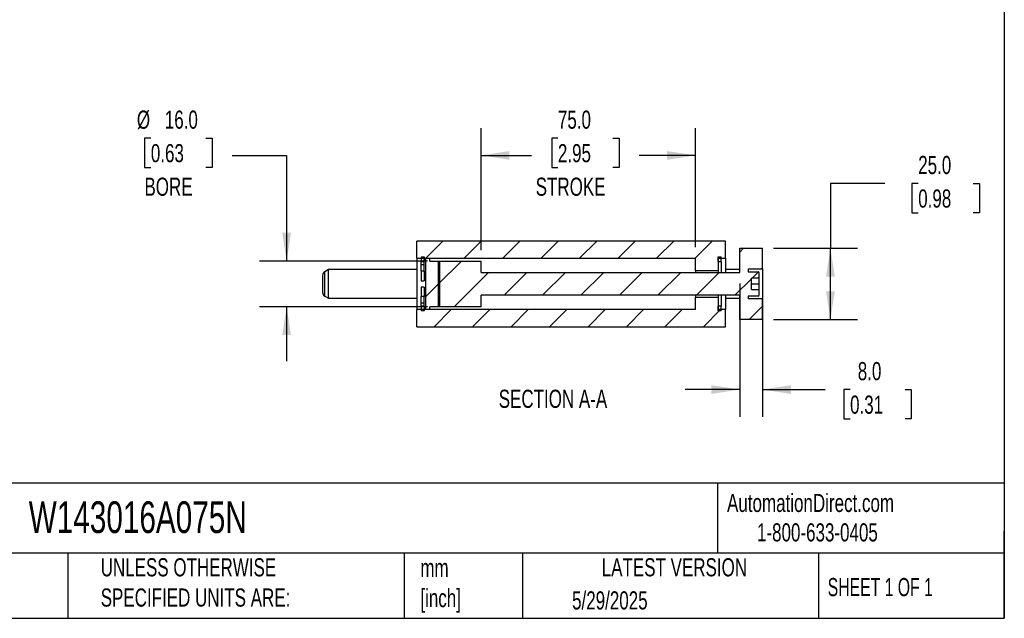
# Model space of a CAD drawing. Header units: millimetres. Extents: x 19 to 819, y 19 to 629.
# Tile 3 of 4: x 474 to 819, y 19 to 229. Entities that reach past the tile are written whole.
import ezdxf

# ---------------------------------------------------------------- set-up
doc = ezdxf.new("R2010")
doc.units = ezdxf.units.MM
doc.header["$LTSCALE"] = 3
doc.linetypes.add('SLD-Solid', pattern=[0])
doc.layers.add('DIMENSIONS', color=140, linetype='SLD-Solid', lineweight=25)
doc.layers.add('TEXT', color=140, linetype='SLD-Solid', lineweight=25)
doc.layers.add('HATCH', color=6, linetype='SLD-Solid')
doc.styles.add('SLDTEXTSTYLE0', font='TXT', dxfattribs={"width": 0.7})
doc.styles.add('SLDTEXTSTYLE1', font='TXT', dxfattribs={"width": 0.65})
doc.dimstyles.new('SLDDIMSTYLE0', dxfattribs={"dimtxt": 6.474023, "dimasz": 9.906, "dimexe": 0, "dimexo": 0.0625, "dimgap": 1.618506, "dimtad": 0, "dimtih": 1, "dimtoh": 1, "dimrnd": 1e-09, "dimzin": 4, "dimdsep": 46, "dimtxsty": 'SLDTEXTSTYLE0', "dimsah": 1, "dimcen": 0.09, "dimadec": 0, "dimazin": 1, "dimtfac": 1, "dimtofl": 0, "dimtmove": 0, "dimatfit": 3, "dimfxl": 0, "dimfrac": 2, "dimtolj": 1, "dimtzin": 12, "dimarcsym": 0})
doc.dimstyles.new('SLDDIMSTYLE1', dxfattribs={"dimtxt": 6.474023, "dimasz": 9.906, "dimexe": 0, "dimexo": 0.0625, "dimgap": 1.618506, "dimtad": 0, "dimtih": 1, "dimtoh": 1, "dimrnd": 1e-09, "dimzin": 4, "dimdsep": 46, "dimtxsty": 'SLDTEXTSTYLE0', "dimsah": 1, "dimcen": 0.09, "dimadec": 0, "dimazin": 1, "dimtfac": 1, "dimtmove": 0, "dimatfit": 0, "dimfxl": 0, "dimfrac": 2, "dimtolj": 1, "dimtzin": 12, "dimarcsym": 0})

# ---------------------------------------------------------------- blocks, each defined once
blk = doc.blocks.new('_D_31')
at = {"layer": 'DIMENSIONS'}
for p, q in [((636.02, 147.95), (636.02, 190.66)), ((711.02, 148.95), (711.02, 190.66)), ((662.88, 187.19), (660.71, 187.19)), ((660.71, 187.19), (660.71, 176.9)), ((682.12, 187.19), (684.3, 187.19)), ((684.3, 187.19), (684.3, 176.9)), ((636.02, 181.14), (653.66, 181.14)), ((711.02, 181.14), (691.34, 181.14)), ((660.71, 176.9), (662.88, 176.9)), ((684.3, 176.9), (682.12, 176.9))]:
    blk.add_line(p, q, dxfattribs=at)
for points in [[(636.02, 181.14), (645.92, 179.61), (645.92, 182.66)], [(711.02, 181.14), (701.11, 182.66), (701.11, 179.61)]]:
    blk.add_solid(points, dxfattribs=at)
at = {"layer": 'DIMENSIONS', "char_height": 6.35, "attachment_point": 1, "style": 'SLDTEXTSTYLE0'}
for s, insert in [('75.0', (662.88, 196.83)), ('2.95', (662.88, 185.09)), ('STROKE', (655.11, 173.35))]:
    blk.add_mtext(s, dxfattribs=dict(at, insert=insert))
blk = doc.blocks.new('_D_32')
at = {"layer": 'DIMENSIONS'}
for p, q in [((520.38, 187.19), (518.21, 187.19)), ((518.21, 187.19), (518.21, 176.9)), ((539.62, 187.19), (541.79, 187.19)), ((541.79, 187.19), (541.79, 176.9)), ((548.85, 181.14), (567.9, 181.14)), ((567.9, 181.14), (567.9, 144.14)), ((518.21, 176.9), (520.38, 176.9)), ((541.79, 176.9), (539.62, 176.9)), ((617.21, 144.14), (558.38, 144.14)), ((617.21, 128.14), (558.38, 128.14)), ((567.9, 128.14), (567.9, 109.09))]:
    blk.add_line(p, q, dxfattribs=at)
for points in [[(567.9, 144.14), (569.43, 154.04), (566.38, 154.04)], [(567.9, 128.14), (566.38, 118.23), (569.43, 118.23)]]:
    blk.add_solid(points, dxfattribs=at)
at = {"layer": 'DIMENSIONS', "char_height": 6.35, "attachment_point": 1, "style": 'SLDTEXTSTYLE0'}
for s, insert in [('%%c', (515.49, 196.83)), ('16.0', (525.27, 196.83)), ('0.63', (520.38, 185.09)), ('BORE', (518.14, 173.35))]:
    blk.add_mtext(s, dxfattribs=dict(at, insert=insert))
blk = doc.blocks.new('_D_33')
at = {"layer": 'DIMENSIONS'}
for p, q in [((777.34, 171.31), (758.29, 171.31)), ((758.29, 171.31), (758.29, 148.64)), ((789.01, 171.31), (786.83, 171.31)), ((786.83, 171.31), (786.83, 161.02)), ((808.24, 171.31), (810.42, 171.31)), ((810.42, 171.31), (810.42, 161.02)), ((786.83, 161.02), (789.01, 161.02)), ((810.42, 161.02), (808.24, 161.02)), ((738.33, 148.64), (767.81, 148.64)), ((758.29, 123.64), (758.29, 148.64)), ((738.33, 123.64), (767.81, 123.64))]:
    blk.add_line(p, q, dxfattribs=at)
for points in [[(758.29, 148.64), (756.76, 138.73), (759.81, 138.73)], [(758.29, 123.64), (759.81, 133.54), (756.76, 133.54)]]:
    blk.add_solid(points, dxfattribs=at)
at = {"layer": 'DIMENSIONS', "char_height": 6.35, "attachment_point": 1, "style": 'SLDTEXTSTYLE0'}
for s, insert in [('25.0', (789.01, 180.95)), ('0.98', (789.01, 169.21))]:
    blk.add_mtext(s, dxfattribs=dict(at, insert=insert))
blk = doc.blocks.new('_D_34')
at = {"layer": 'DIMENSIONS'}
for p, q in [((726.52, 136.33), (726.52, 89.62)), ((734.52, 137.58), (734.52, 89.62)), ((726.52, 99.14), (707.47, 99.14)), ((734.52, 99.14), (756.39, 99.14)), ((765.16, 99.14), (762.98, 99.14)), ((762.98, 99.14), (762.98, 88.85)), ((784.4, 99.14), (786.57, 99.14)), ((786.57, 99.14), (786.57, 88.85)), ((762.98, 88.85), (765.16, 88.85)), ((786.57, 88.85), (784.4, 88.85))]:
    blk.add_line(p, q, dxfattribs=at)
for points in [[(726.52, 99.14), (716.61, 100.67), (716.61, 97.62)], [(734.52, 99.14), (744.42, 97.62), (744.42, 100.67)]]:
    blk.add_solid(points, dxfattribs=at)
at = {"layer": 'DIMENSIONS', "char_height": 6.35, "attachment_point": 1, "style": 'SLDTEXTSTYLE0'}
for s, insert in [('8.0', (767.85, 108.78)), ('0.31', (765.16, 97.04))]:
    blk.add_mtext(s, dxfattribs=dict(at, insert=insert))

msp = doc.modelspace()

# ---------------------------------------------------------------- hatches: boundary and pattern name
at = {"layer": 'HATCH'}
h = msp.add_hatch(dxfattribs=at)
h.set_pattern_fill('ANSI31', color=256, scale=3, style=0)
h.paths.add_polyline_path([(721.517, 145.138), (721.517, 151.138), (613.517, 151.138), (613.517, 145.138), (711.017, 145.138), (711.017, 140.738), (719.017, 140.738), (719.017, 145.138)], flags=0)
h = msp.add_hatch(dxfattribs=at)
h.set_pattern_fill('ANSI31', color=256, scale=3, style=0)
edge = h.paths.add_edge_path(flags=0)
edge.add_line((726.517, 140.138), (636.017, 140.138))
edge.add_line((636.017, 140.138), (636.017, 144.138))
edge.add_line((636.017, 144.138), (621.017, 144.138))
edge.add_line((621.017, 144.138), (621.017, 128.138))
edge.add_line((621.017, 128.138), (636.017, 128.138))
edge.add_line((636.017, 128.138), (636.017, 132.138))
edge.add_line((636.017, 132.138), (726.517, 132.138))
edge.add_line((726.517, 132.138), (726.517, 123.638))
edge.add_line((726.517, 123.638), (734.517, 123.638))
edge.add_line((734.517, 123.638), (734.517, 130.888))
edge.add_line((734.517, 130.888), (729.517, 130.888))
edge.add_line((729.517, 130.888), (729.517, 131.888))
edge.add_line((729.517, 131.888), (733.067, 131.888))
edge.add_arc((733.067, 132.088), 0.2, 270, 360)
edge.add_line((733.267, 132.088), (733.267, 134.138))
edge.add_line((733.267, 134.138), (730.604, 134.138))
edge.add_line((730.604, 134.138), (730.604, 138.138))
edge.add_line((730.604, 138.138), (733.267, 138.138))
edge.add_line((733.267, 138.138), (733.267, 140.188))
edge.add_arc((733.067, 140.188), 0.2, 0, 90)
edge.add_line((733.067, 140.388), (729.517, 140.388))
edge.add_line((729.517, 140.388), (729.517, 141.388))
edge.add_line((729.517, 141.388), (734.517, 141.388))
edge.add_line((734.517, 141.388), (734.517, 148.638))
edge.add_line((734.517, 148.638), (726.517, 148.638))
edge.add_line((726.517, 148.638), (726.517, 140.138))
h = msp.add_hatch(dxfattribs=at)
h.set_pattern_fill('ANSI31', color=256, scale=3, style=0)
h.paths.add_polyline_path([(615.017, 145.622), (615.017, 143.988), (616.017, 143.988), (616.017, 145.622)], flags=0)
h = msp.add_hatch(dxfattribs=at)
h.set_pattern_fill('ANSI31', color=256, scale=3, style=0)
h.paths.add_polyline_path([(618.017, 145.138), (616.517, 145.138), (616.517, 127.138), (618.017, 127.138), (618.017, 128.138), (621.517, 128.138), (621.517, 144.138), (618.017, 144.138)], flags=0)
h = msp.add_hatch(dxfattribs=at)
h.set_pattern_fill('ANSI31', color=256, scale=3, style=0)
h.paths.add_polyline_path([(719.017, 145.622), (719.017, 143.988), (720.017, 143.988), (720.017, 145.622)], flags=0)
h = msp.add_hatch(dxfattribs=at)
h.set_pattern_fill('ANSI31', color=256, scale=3, style=0)
h.paths.add_polyline_path([(613.517, 127.138), (613.517, 121.138), (721.517, 121.138), (721.517, 127.138), (719.017, 127.138), (719.017, 131.538), (711.017, 131.538), (711.017, 127.138)], flags=0)
h = msp.add_hatch(dxfattribs=at)
h.set_pattern_fill('ANSI31', color=256, scale=3, style=0)
h.paths.add_polyline_path([(616.017, 126.653), (616.017, 128.288), (615.017, 128.288), (615.017, 126.653)], flags=0)
h = msp.add_hatch(dxfattribs=at)
h.set_pattern_fill('ANSI31', color=256, scale=3, style=0)
h.paths.add_polyline_path([(720.017, 126.653), (720.017, 128.288), (719.017, 128.288), (719.017, 126.653)], flags=0)

# ---------------------------------------------------------------- linework, layer by layer
for p, q in [((721.517, 151.138), (613.517, 151.138)), ((613.517, 145.138), (613.517, 151.138)), ((721.517, 145.138), (721.517, 151.138)), ((726.517, 140.138), (726.517, 148.638)), ((726.517, 148.638), (734.517, 148.638)), ((734.517, 141.388), (734.517, 148.638)), ((613.517, 145.138), (711.017, 145.138)), ((613.517, 145.138), (613.517, 127.138)), ((615.017, 145.622), (616.017, 145.622)), ((615.017, 145.622), (615.017, 143.988)), ((616.017, 145.622), (616.017, 143.988)), ((616.517, 145.138), (616.517, 127.138)), ((616.517, 145.138), (618.017, 145.138)), ((618.017, 144.138), (618.017, 145.138)), ((711.017, 140.738), (711.017, 145.138)), ((719.017, 145.622), (720.017, 145.622)), ((719.017, 143.988), (719.017, 145.622)), ((719.017, 145.138), (721.517, 145.138)), ((719.017, 145.138), (719.017, 140.738)), ((720.017, 143.988), (720.017, 145.622)), ((721.517, 145.138), (721.517, 140.138)), ((615.017, 143.988), (616.017, 143.988)), ((615.017, 142.839), (615.017, 143.988)), ((616.017, 142.839), (615.017, 142.839)), ((615.017, 140.546), (615.017, 142.839)), ((616.017, 142.839), (616.017, 143.988)), ((616.017, 140.546), (616.017, 142.839)), ((618.017, 144.138), (621.517, 144.138)), ((621.017, 144.138), (621.017, 128.138)), ((621.017, 144.138), (636.017, 144.138)), ((621.517, 128.138), (621.517, 144.138)), ((636.017, 140.138), (636.017, 144.138)), ((719.017, 143.988), (720.017, 143.988)), ((720.017, 143.988), (720.017, 140.138)), ((729.517, 141.388), (734.517, 141.388)), ((729.517, 141.388), (729.517, 140.388)), ((734.517, 141.388), (734.517, 130.888)), ((580.517, 139.117), (580.517, 133.158)), ((582.517, 141.138), (581.267, 140.416)), ((581.267, 131.859), (581.267, 140.416)), ((613.517, 141.138), (582.517, 141.138)), ((582.517, 131.138), (582.517, 141.138)), ((616.017, 140.546), (615.017, 140.546)), ((615.017, 140.546), (615.017, 137.238)), ((616.017, 140.546), (616.017, 137.238)), ((636.017, 140.138), (726.517, 140.138)), ((719.017, 140.738), (711.017, 140.738)), ((711.017, 140.738), (711.017, 140.138)), ((719.017, 140.738), (719.017, 140.138)), ((726.517, 141.138), (721.517, 141.138)), ((729.517, 140.388), (733.067, 140.388)), ((733.267, 138.138), (730.604, 138.138)), ((730.604, 134.138), (730.604, 138.138)), ((733.267, 140.188), (733.267, 138.138)), ((733.267, 138.138), (733.267, 136.138)), ((615.017, 137.238), (616.017, 137.238)), ((616.017, 135.038), (615.017, 135.038)), ((615.017, 135.038), (615.017, 131.73)), ((616.017, 135.038), (616.017, 131.73)), ((730.604, 136.138), (733.267, 136.138)), ((733.267, 136.138), (733.267, 134.138)), ((581.267, 131.859), (582.517, 131.138)), ((582.517, 131.138), (613.517, 131.138)), ((616.017, 131.73), (615.017, 131.73)), ((615.017, 129.436), (615.017, 131.73)), ((616.017, 129.436), (616.017, 131.73)), ((726.517, 132.138), (636.017, 132.138)), ((636.017, 128.138), (636.017, 132.138)), ((711.017, 132.138), (711.017, 131.538)), ((711.017, 127.138), (711.017, 131.538)), ((711.017, 131.538), (719.017, 131.538)), ((719.017, 132.138), (719.017, 131.538)), ((719.017, 131.538), (719.017, 127.138)), ((720.017, 132.138), (720.017, 128.288)), ((721.517, 132.138), (721.517, 127.138)), ((721.517, 131.138), (726.517, 131.138)), ((726.517, 123.638), (726.517, 132.138)), ((733.067, 131.888), (729.517, 131.888)), ((729.517, 131.888), (729.517, 130.888)), ((730.604, 134.138), (733.267, 134.138)), ((733.267, 134.138), (733.267, 132.088)), ((616.017, 129.436), (615.017, 129.436)), ((615.017, 128.288), (615.017, 129.436)), ((615.017, 128.288), (615.017, 126.653)), ((616.017, 128.288), (615.017, 128.288)), ((616.017, 128.288), (616.017, 129.436)), ((616.017, 128.288), (616.017, 126.653)), ((621.517, 128.138), (618.017, 128.138)), ((618.017, 127.138), (618.017, 128.138)), ((636.017, 128.138), (621.017, 128.138)), ((719.017, 126.653), (719.017, 128.288)), ((720.017, 128.288), (719.017, 128.288)), ((720.017, 126.653), (720.017, 128.288)), ((734.517, 130.888), (729.517, 130.888)), ((734.517, 123.638), (734.517, 130.888)), ((711.017, 127.138), (613.517, 127.138)), ((613.517, 121.138), (613.517, 127.138)), ((616.017, 126.653), (615.017, 126.653)), ((618.017, 127.138), (616.517, 127.138)), ((721.517, 127.138), (719.017, 127.138)), ((720.017, 126.653), (719.017, 126.653)), ((721.517, 121.138), (721.517, 127.138)), ((613.517, 121.138), (721.517, 121.138)), ((734.517, 123.638), (726.517, 123.638))]:
    msp.add_line(p, q)
for centre, radius, start, end in [((582.017, 139.117), 1.5, 120, 180), ((733.067, 140.188), 0.2, 0, 90), ((582.017, 133.158), 1.5, 180, 240), ((733.067, 132.088), 0.2, 270, 0)]:
    msp.add_arc(centre, radius, start, end)
at = {"layer": 'TEXT'}
for p, q in [((819.15, 628.65), (819.15, 19.05)), ((819.15, 66.378), (19.05, 66.378)), ((718.726, 66.378), (718.726, 41.91)), ((819.15, 19.05), (819.15, 49.53)), ((819.15, 41.91), (19.05, 41.91)), ((491.341, 41.91), (491.341, 19.05)), ((609.073, 41.91), (609.073, 19.05)), ((650.436, 41.91), (650.436, 19.05)), ((754.046, 41.91), (754.046, 19.05)), ((19.05, 19.05), (819.15, 19.05))]:
    msp.add_line(p, q, dxfattribs=at)

# ---------------------------------------------------------------- texts
for s, insert, char_height, attachment_point, style in [('SECTION A-A', (661.151, 99.085), 6.35, 2, 'SLDTEXTSTYLE0'), ('AutomationDirect.com', (722.085, 62.63), 6.35, 1, 'SLDTEXTSTYLE0'), ('W143016A075N', (477.623, 60.019), 11.1125, 1, 'SLDTEXTSTYLE0'), ('1-800-633-0405', (732.575, 52.311), 6.35, 1, 'SLDTEXTSTYLE0'), ('UNLESS OTHERWISE ^JSPECIFIED UNITS ARE:', (502.824, 40.082), 6.35, 1, 'SLDTEXTSTYLE0'), ('mm^J[inch]', (614.722, 39.892), 6.35, 1, 'SLDTEXTSTYLE0'), ('LATEST VERSION', (703.656, 40.092), 6.35, 2, 'SLDTEXTSTYLE0'), ('SHEET 1 OF 1', (757.324, 33.154), 6.35, 1, 'SLDTEXTSTYLE1'), ('5/29/2025', (667.838, 28.491), 6.35, 1, 'SLDTEXTSTYLE0')]:
    msp.add_mtext(s, dxfattribs=dict(at, insert=insert, char_height=char_height, attachment_point=attachment_point, style=style))

# ---------------------------------------------------------------- dimensions: what is measured, and where the dimension line sits
at = {"layer": 'DIMENSIONS'}
dim = msp.add_linear_dim(base=(567.903, 128.138), p1=(621.017, 144.138), p2=(621.017, 128.138), angle=90, text='%%c<>\\PBORE', dimstyle='SLDDIMSTYLE1', dxfattribs=at)
dim.commit()
dim.dimension.update_dxf_attribs({"geometry": '_D_32', "text_midpoint": (567.903, 181.138), "dimtype": 160})
dim = msp.add_linear_dim(base=(711.017, 181.138), p1=(636.017, 144.138), p2=(711.017, 145.138), text='<>\\PSTROKE', dimstyle='SLDDIMSTYLE0', dxfattribs=at)
dim.commit()
dim.dimension.update_dxf_attribs({"geometry": '_D_31', "text_midpoint": (672.504, 181.138), "dimtype": 160})
dim = msp.add_linear_dim(base=(758.287, 148.638), p1=(734.517, 123.638), p2=(734.517, 148.638), angle=90, dimstyle='SLDDIMSTYLE0', dxfattribs=at)
dim.commit()
dim.dimension.update_dxf_attribs({"geometry": '_D_33', "text_midpoint": (758.287, 171.314), "dimtype": 160})
dim = msp.add_linear_dim(base=(734.517, 99.143), p1=(726.517, 140.138), p2=(734.517, 141.388), dimstyle='SLDDIMSTYLE1', dxfattribs=at)
dim.commit()
dim.dimension.update_dxf_attribs({"geometry": '_D_34', "text_midpoint": (774.777, 99.143), "dimtype": 160})

doc.saveas('drawing.dxf')
